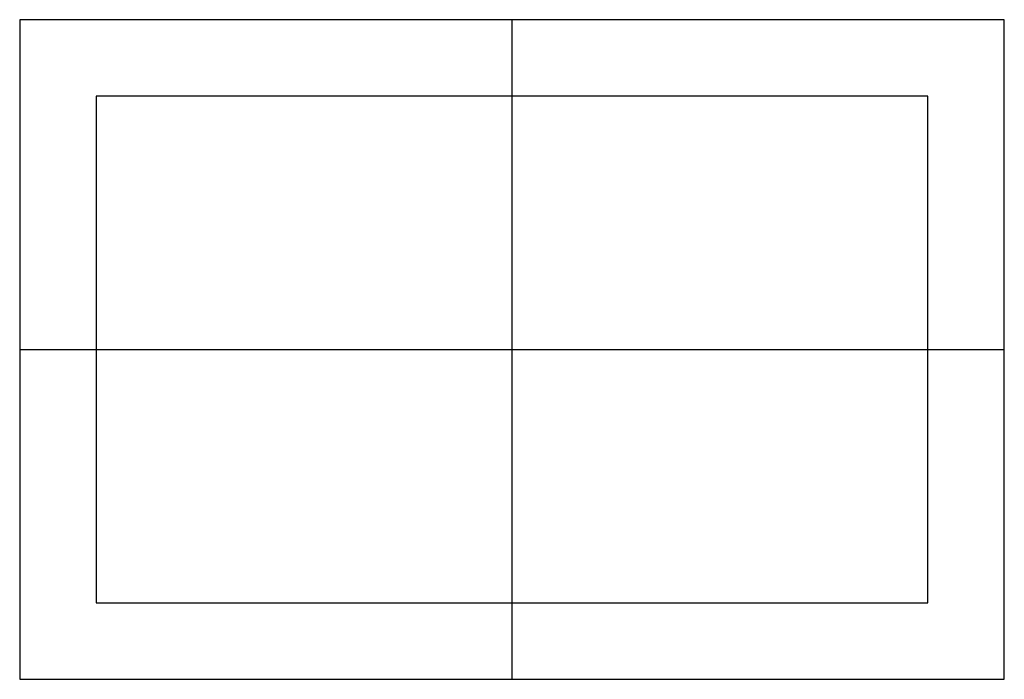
# Model space of a CAD drawing. Header units: millimetres. Extents: x -473 to 557, y -308 to 382.
import ezdxf

# ---------------------------------------------------------------- set-up
doc = ezdxf.new("R2010")
doc.units = ezdxf.units.MM
doc.header["$MEASUREMENT"] = 0
doc.layers.add('Default', color=7, linetype='Continuous', true_color=0x000000)

msp = doc.modelspace()

# ---------------------------------------------------------------- linework, layer by layer
at = {"layer": 'Default'}
for p, q in [((41.7, -308.3), (41.7, 381.7)), ((41.7, -308.3, 180), (41.7, 381.7, 180)), ((41.7, -228.3, -30), (41.7, 301.7, -30)), ((41.7, -228.3), (41.7, 301.7)), ((-473.3, 36.7), (556.7, 36.7)), ((-473.3, 36.7, 180), (556.7, 36.7, 180)), ((-393.3, 36.7, -30), (476.7, 36.7, -30)), ((-393.3, 36.7), (476.7, 36.7))]:
    msp.add_line(p, q, dxfattribs=at)
for points in [[(556.7, 381.7, 180), (41.7, 381.7, 180), (-473.3, 381.7, 180)], [(556.7, 381.7), (41.7, 381.7), (-473.3, 381.7)], [(-473.3, 381.7), (-473.3, 381.7, 90), (-473.3, 381.7, 180)], [(556.7, 381.7, 90), (41.7, 381.7, 90), (-473.3, 381.7, 90)], [(-473.3, 381.7, 180), (-473.3, 36.7, 180), (-473.3, -308.3, 180)], [(-473.3, 381.7), (-473.3, 36.7), (-473.3, -308.3)], [(-473.3, 381.7), (-473.3, 381.7, 90), (-473.3, 381.7, 180)], [(-473.3, 381.7, 90), (-473.3, 36.7, 90), (-473.3, -308.3, 90)], [(556.7, 381.7), (41.7, 381.7), (-473.3, 381.7)], [(-473.3, 381.7), (-473.3, 36.7), (-473.3, -308.3)], [(556.7, 381.7, 180), (41.7, 381.7, 180), (-473.3, 381.7, 180)], [(-473.3, 381.7, 180), (-473.3, 36.7, 180), (-473.3, -308.3, 180)], [(41.7, 381.7), (41.7, 381.7, 90), (41.7, 381.7, 180)], [(556.7, -308.3, 180), (556.7, 36.7, 180), (556.7, 381.7, 180)], [(556.7, -308.3), (556.7, 36.7), (556.7, 381.7)], [(556.7, 381.7), (556.7, 381.7, 90), (556.7, 381.7, 180)], [(556.7, -308.3, 90), (556.7, 36.7, 90), (556.7, 381.7, 90)], [(556.7, 381.7), (556.7, 381.7, 90), (556.7, 381.7, 180)], [(556.7, -308.3), (556.7, 36.7), (556.7, 381.7)], [(556.7, -308.3, 180), (556.7, 36.7, 180), (556.7, 381.7, 180)], [(476.7, 301.7), (41.7, 301.7), (-393.3, 301.7)], [(476.7, 301.7, -30), (41.7, 301.7, -30), (-393.3, 301.7, -30)], [(-393.3, 301.7, -30), (-393.3, 301.7, -15), (-393.3, 301.7)], [(476.7, 301.7, -15), (41.7, 301.7, -15), (-393.3, 301.7, -15)], [(-393.3, 301.7), (-393.3, 36.7), (-393.3, -228.3)], [(-393.3, 301.7, -30), (-393.3, 36.7, -30), (-393.3, -228.3, -30)], [(-393.3, 301.7, -30), (-393.3, 301.7, -15), (-393.3, 301.7)], [(-393.3, 301.7, -15), (-393.3, 36.7, -15), (-393.3, -228.3, -15)], [(476.7, 301.7, -30), (41.7, 301.7, -30), (-393.3, 301.7, -30)], [(-393.3, 301.7, -30), (-393.3, 36.7, -30), (-393.3, -228.3, -30)], [(476.7, 301.7), (41.7, 301.7), (-393.3, 301.7)], [(-393.3, 301.7), (-393.3, 36.7), (-393.3, -228.3)], [(41.7, 301.7, -30), (41.7, 301.7, -15), (41.7, 301.7)], [(476.7, -228.3), (476.7, 36.7), (476.7, 301.7)], [(476.7, -228.3, -30), (476.7, 36.7, -30), (476.7, 301.7, -30)], [(476.7, 301.7, -30), (476.7, 301.7, -15), (476.7, 301.7)], [(476.7, -228.3, -15), (476.7, 36.7, -15), (476.7, 301.7, -15)], [(476.7, 301.7, -30), (476.7, 301.7, -15), (476.7, 301.7)], [(476.7, -228.3, -30), (476.7, 36.7, -30), (476.7, 301.7, -30)], [(476.7, -228.3), (476.7, 36.7), (476.7, 301.7)], [(-473.3, 36.7), (-473.3, 36.7, 90), (-473.3, 36.7, 180)], [(-393.3, 36.7, -30), (-393.3, 36.7, -15), (-393.3, 36.7)], [(476.7, 36.7, -30), (476.7, 36.7, -15), (476.7, 36.7)], [(556.7, 36.7), (556.7, 36.7, 90), (556.7, 36.7, 180)], [(-393.3, -228.3), (41.7, -228.3), (476.7, -228.3)], [(-393.3, -228.3, -30), (41.7, -228.3, -30), (476.7, -228.3, -30)], [(-393.3, -228.3, -30), (-393.3, -228.3, -15), (-393.3, -228.3)], [(-393.3, -228.3, -15), (41.7, -228.3, -15), (476.7, -228.3, -15)], [(-393.3, -228.3, -30), (-393.3, -228.3, -15), (-393.3, -228.3)], [(-393.3, -228.3, -30), (41.7, -228.3, -30), (476.7, -228.3, -30)], [(-393.3, -228.3), (41.7, -228.3), (476.7, -228.3)], [(41.7, -228.3, -30), (41.7, -228.3, -15), (41.7, -228.3)], [(476.7, -228.3, -30), (476.7, -228.3, -15), (476.7, -228.3)], [(476.7, -228.3, -30), (476.7, -228.3, -15), (476.7, -228.3)], [(-473.3, -308.3, 180), (41.7, -308.3, 180), (556.7, -308.3, 180)], [(-473.3, -308.3), (41.7, -308.3), (556.7, -308.3)], [(-473.3, -308.3), (-473.3, -308.3, 90), (-473.3, -308.3, 180)], [(-473.3, -308.3, 90), (41.7, -308.3, 90), (556.7, -308.3, 90)], [(-473.3, -308.3), (-473.3, -308.3, 90), (-473.3, -308.3, 180)], [(-473.3, -308.3), (41.7, -308.3), (556.7, -308.3)], [(-473.3, -308.3, 180), (41.7, -308.3, 180), (556.7, -308.3, 180)], [(41.7, -308.3), (41.7, -308.3, 90), (41.7, -308.3, 180)], [(556.7, -308.3), (556.7, -308.3, 90), (556.7, -308.3, 180)], [(556.7, -308.3), (556.7, -308.3, 90), (556.7, -308.3, 180)]]:
    msp.add_open_spline(points, degree=2, dxfattribs=at)

doc.saveas('drawing.dxf')
